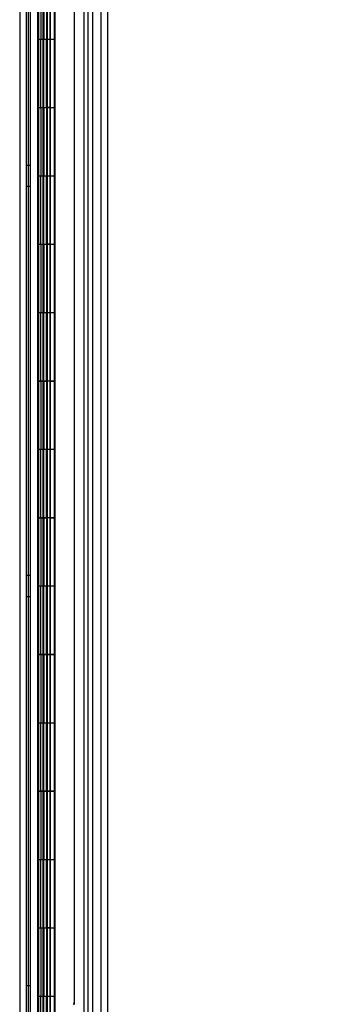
# Model space of a CAD drawing. Header units: inches. Extents: x 1 to 359, y -2 to 239.
# Tile 7 of 99: x 42.18 to 46.7, y 112.7 to 127.11. Entities that reach past the tile are written whole.
import ezdxf
from ezdxf.enums import TextEntityAlignment as Align
from ezdxf.lldxf.tags import DXFTag

# ---------------------------------------------------------------- set-up
doc = ezdxf.new("R2010")
doc.units = ezdxf.units.IN
doc.header["$MEASUREMENT"] = 0
for name, color, linetype in [('COM54746-60', 7, 'Continuous'), ('COM70220', 7, 'Continuous'), ('COM70739-9', 7, 'Continuous'), ('COM70839-3', 7, 'Continuous'), ('COM71195-6', 7, 'Continuous'), ('COM71197-1', 7, 'Continuous'), ('Default', 7, 'Continuous')]:
    doc.layers.add(name, color=color, linetype=linetype)
doc.styles.add('SEACAD_Times_New_Roman', font='times.ttf')
tags = doc.linetypes.add('HIDDEN2', pattern=[0.1875, 0.125, -0.0625]).pattern_tags.tags
tags[6:7] = [DXFTag(74, 4), DXFTag(75, 0), DXFTag(340, '0'), DXFTag(46, 0.0), DXFTag(50, 0.0), DXFTag(44, 0.0), DXFTag(45, 0.0)]
tags[4:5] = [DXFTag(74, 4), DXFTag(75, 0), DXFTag(340, '0'), DXFTag(46, 0.0), DXFTag(50, 0.0), DXFTag(44, 0.0), DXFTag(45, 0.0)]
doc.dimstyles.new('HAMMOND_(STH_-_540x360)', dxfattribs={"dimtxt": 2, "dimasz": 2.5, "dimexe": 1, "dimexo": 1, "dimgap": 0.5, "dimtad": 0, "dimtih": 1, "dimtoh": 1, "dimzin": 0, "dimdsep": 46, "dimtxsty": 'SEACAD_Times_New_Roman', "dimblk1": '_SE_FILLED', "dimblk2": '_SE_FILLED', "dimsah": 1, "dimcen": 1, "dimadec": 0, "dimazin": 0, "dimtfac": 0.8, "dimtofl": 0, "dimtmove": 0, "dimatfit": 3, "dimfxl": 1, "dimtolj": 1, "dimtzin": 0, "dimarcsym": 0})

# ---------------------------------------------------------------- blocks, each defined once
blk = doc.blocks.new('SE1')
at = {"layer": 'COM54746-60', "color": 7, "linetype": 'HIDDEN2'}
for p, q in [((42.335, 79.821), (42.335, 139.821)), ((42.521, 139.821), (42.521, 80.821)), ((42.621, 80.821), (42.621, 139.821)), ((43.176, 79.821), (43.176, 139.821)), ((42.436, 127.821), (42.436, 126.821)), ((42.484, 127.821), (42.484, 126.821)), ((42.516, 127.822), (42.516, 126.821)), ((42.529, 127.821), (42.529, 126.821)), ((42.571, 127.821), (42.571, 126.821)), ((42.576, 126.821), (42.576, 127.822)), ((42.581, 126.821), (42.581, 127.822)), ((42.626, 126.821), (42.626, 127.822)), ((42.436, 126.821), (42.436, 125.821)), ((42.436, 126.821), (42.44, 126.821)), ((42.44, 126.821), (42.44, 125.821)), ((42.445, 125.821), (42.445, 126.821)), ((42.454, 126.821), (42.454, 125.822)), ((42.516, 126.821), (42.516, 125.822)), ((42.529, 125.821), (42.529, 126.821)), ((42.571, 125.821), (42.571, 126.821)), ((42.576, 126.821), (42.576, 125.822)), ((42.581, 126.821), (42.581, 125.822)), ((42.626, 125.821), (42.626, 126.821)), ((42.436, 125.821), (42.44, 125.821)), ((42.436, 125.821), (42.436, 124.821)), ((42.454, 125.822), (42.454, 125.821)), ((42.454, 125.82), (42.581, 125.82)), ((42.484, 125.821), (42.484, 124.821)), ((42.516, 125.822), (42.516, 124.821)), ((42.529, 125.821), (42.529, 124.821)), ((42.571, 125.821), (42.571, 124.821)), ((42.576, 124.821), (42.576, 125.822)), ((42.581, 124.821), (42.581, 125.822)), ((42.626, 125.82), (42.581, 125.82)), ((42.626, 124.821), (42.626, 125.822)), ((42.626, 125.82), (42.688, 125.82)), ((42.335, 124.973), (42.273, 124.973)), ((42.436, 124.821), (42.436, 123.821)), ((42.436, 124.821), (42.44, 124.821)), ((42.44, 124.821), (42.44, 123.821)), ((42.445, 123.821), (42.445, 124.821)), ((42.454, 124.821), (42.454, 123.822)), ((42.516, 124.821), (42.516, 123.822)), ((42.529, 123.821), (42.529, 124.821)), ((42.571, 123.821), (42.571, 124.821)), ((42.576, 124.821), (42.576, 123.822)), ((42.581, 124.821), (42.581, 123.822)), ((42.626, 123.821), (42.626, 124.821)), ((42.273, 124.669), (42.335, 124.669)), ((42.436, 123.821), (42.44, 123.821)), ((42.436, 123.821), (42.436, 122.821)), ((42.454, 123.822), (42.454, 123.821)), ((42.454, 123.82), (42.581, 123.82)), ((42.484, 123.821), (42.484, 122.821)), ((42.516, 123.822), (42.516, 122.821)), ((42.529, 123.821), (42.529, 122.821)), ((42.571, 123.821), (42.571, 122.821)), ((42.576, 122.821), (42.576, 123.822)), ((42.581, 122.821), (42.581, 123.822)), ((42.626, 123.82), (42.581, 123.82)), ((42.626, 122.821), (42.626, 123.822)), ((42.626, 123.82), (42.688, 123.82)), ((42.436, 122.821), (42.436, 121.821)), ((42.436, 122.821), (42.44, 122.821)), ((42.44, 122.821), (42.44, 121.821)), ((42.445, 121.821), (42.445, 122.821)), ((42.454, 122.821), (42.454, 121.822)), ((42.516, 122.821), (42.516, 121.822)), ((42.529, 121.821), (42.529, 122.821)), ((42.571, 121.821), (42.571, 122.821)), ((42.576, 122.821), (42.576, 121.822)), ((42.581, 122.821), (42.581, 121.822)), ((42.626, 121.821), (42.626, 122.821)), ((42.436, 121.821), (42.44, 121.821)), ((42.436, 121.821), (42.436, 120.821)), ((42.454, 121.822), (42.454, 121.821)), ((42.454, 121.82), (42.581, 121.82)), ((42.484, 121.821), (42.484, 120.821)), ((42.516, 121.822), (42.516, 120.821)), ((42.529, 121.821), (42.529, 120.821)), ((42.571, 121.821), (42.571, 120.821)), ((42.576, 120.821), (42.576, 121.822)), ((42.581, 120.821), (42.581, 121.822)), ((42.626, 121.82), (42.581, 121.82)), ((42.626, 120.821), (42.626, 121.822)), ((42.626, 121.82), (42.688, 121.82)), ((42.436, 120.821), (42.436, 119.821)), ((42.436, 120.821), (42.44, 120.821)), ((42.44, 120.821), (42.44, 119.821)), ((42.445, 119.821), (42.445, 120.821)), ((42.454, 120.821), (42.454, 119.822)), ((42.516, 120.821), (42.516, 119.822)), ((42.529, 119.821), (42.529, 120.821)), ((42.571, 119.821), (42.571, 120.821)), ((42.576, 120.821), (42.576, 119.822)), ((42.581, 120.821), (42.581, 119.822)), ((42.626, 119.821), (42.626, 120.821)), ((42.436, 119.821), (42.44, 119.821)), ((42.436, 119.821), (42.436, 118.821)), ((42.454, 119.822), (42.454, 119.821)), ((42.454, 119.82), (42.581, 119.82)), ((42.484, 119.821), (42.484, 118.821)), ((42.516, 119.822), (42.516, 118.821)), ((42.529, 119.821), (42.529, 118.821)), ((42.571, 119.821), (42.571, 118.821)), ((42.576, 118.821), (42.576, 119.822)), ((42.581, 118.821), (42.581, 119.822)), ((42.626, 119.82), (42.581, 119.82)), ((42.626, 118.821), (42.626, 119.822)), ((42.626, 119.82), (42.688, 119.82)), ((42.335, 118.973), (42.273, 118.973)), ((42.436, 118.821), (42.436, 117.821)), ((42.436, 118.821), (42.44, 118.821)), ((42.44, 118.821), (42.44, 117.821)), ((42.445, 117.821), (42.445, 118.821)), ((42.454, 118.821), (42.454, 117.822)), ((42.516, 118.821), (42.516, 117.822)), ((42.529, 117.821), (42.529, 118.821)), ((42.571, 117.821), (42.571, 118.821)), ((42.576, 118.821), (42.576, 117.822)), ((42.581, 118.821), (42.581, 117.822)), ((42.626, 117.821), (42.626, 118.821)), ((42.273, 118.669), (42.335, 118.669)), ((42.436, 117.821), (42.44, 117.821)), ((42.436, 117.821), (42.436, 116.821)), ((42.454, 117.822), (42.454, 117.821)), ((42.454, 117.82), (42.581, 117.82)), ((42.484, 117.821), (42.484, 116.821)), ((42.516, 117.822), (42.516, 116.821)), ((42.529, 117.821), (42.529, 116.821)), ((42.571, 117.821), (42.571, 116.821)), ((42.576, 116.821), (42.576, 117.822)), ((42.581, 116.821), (42.581, 117.822)), ((42.626, 117.82), (42.581, 117.82)), ((42.626, 116.821), (42.626, 117.822)), ((42.626, 117.82), (42.688, 117.82)), ((42.436, 116.821), (42.436, 115.821)), ((42.436, 116.821), (42.44, 116.821)), ((42.44, 116.821), (42.44, 115.821)), ((42.445, 115.821), (42.445, 116.821)), ((42.454, 116.821), (42.454, 115.822)), ((42.516, 116.821), (42.516, 115.822)), ((42.529, 115.821), (42.529, 116.821)), ((42.571, 115.821), (42.571, 116.821)), ((42.576, 116.821), (42.576, 115.822)), ((42.581, 116.821), (42.581, 115.822)), ((42.626, 115.821), (42.626, 116.821)), ((42.436, 115.821), (42.44, 115.821)), ((42.436, 115.821), (42.436, 114.821)), ((42.454, 115.822), (42.454, 115.821)), ((42.454, 115.82), (42.581, 115.82)), ((42.484, 115.821), (42.484, 114.821)), ((42.516, 115.822), (42.516, 114.821)), ((42.529, 115.821), (42.529, 114.821)), ((42.571, 115.821), (42.571, 114.821)), ((42.576, 114.821), (42.576, 115.822)), ((42.581, 114.821), (42.581, 115.822)), ((42.626, 115.82), (42.581, 115.82)), ((42.626, 114.821), (42.626, 115.822)), ((42.626, 115.82), (42.688, 115.82)), ((42.436, 114.821), (42.436, 113.821)), ((42.436, 114.821), (42.44, 114.821)), ((42.44, 114.821), (42.44, 113.821)), ((42.445, 113.821), (42.445, 114.821)), ((42.454, 114.821), (42.454, 113.822)), ((42.516, 114.821), (42.516, 113.822)), ((42.529, 113.821), (42.529, 114.821)), ((42.571, 113.821), (42.571, 114.821)), ((42.576, 114.821), (42.576, 113.822)), ((42.581, 114.821), (42.581, 113.822)), ((42.626, 113.821), (42.626, 114.821)), ((42.436, 113.821), (42.44, 113.821)), ((42.436, 113.821), (42.436, 112.821)), ((42.454, 113.822), (42.454, 113.821)), ((42.454, 113.82), (42.581, 113.82)), ((42.484, 113.821), (42.484, 112.821)), ((42.516, 113.822), (42.516, 112.821)), ((42.529, 113.821), (42.529, 112.821)), ((42.571, 113.821), (42.571, 112.821)), ((42.576, 112.821), (42.576, 113.822)), ((42.581, 112.821), (42.581, 113.822)), ((42.626, 113.82), (42.581, 113.82)), ((42.626, 112.821), (42.626, 113.822)), ((42.626, 113.82), (42.688, 113.82)), ((42.335, 112.973), (42.273, 112.973)), ((42.436, 112.821), (42.436, 111.821)), ((42.436, 112.821), (42.44, 112.821)), ((42.44, 112.821), (42.44, 111.821)), ((42.445, 111.821), (42.445, 112.821)), ((42.454, 112.821), (42.454, 111.822)), ((42.516, 112.821), (42.516, 111.822)), ((42.529, 111.821), (42.529, 112.821)), ((42.571, 111.821), (42.571, 112.821)), ((42.576, 112.821), (42.576, 111.822)), ((42.581, 112.821), (42.581, 111.822)), ((42.626, 111.821), (42.626, 112.821))]:
    blk.add_line(p, q, dxfattribs=at)
at = {"layer": 'COM54746-60', "color": 7, "linetype": 'Continuous'}
for p, q in [((42.44, 126.821), (42.44, 127.821)), ((42.445, 127.821), (42.445, 126.821)), ((42.454, 127.821), (42.454, 126.821)), ((42.688, 126.821), (42.688, 127.822)), ((42.44, 126.821), (42.484, 126.821)), ((42.484, 126.821), (42.688, 126.821)), ((42.484, 126.821), (42.688, 126.821)), ((42.484, 125.821), (42.484, 126.821)), ((42.688, 125.821), (42.688, 126.821)), ((42.44, 124.821), (42.44, 125.821)), ((42.44, 125.821), (42.484, 125.821)), ((42.445, 125.821), (42.445, 124.821)), ((42.454, 125.822), (42.688, 125.822)), ((42.454, 125.821), (42.454, 124.821)), ((42.484, 125.821), (42.688, 125.821)), ((42.688, 124.821), (42.688, 125.822)), ((42.44, 124.821), (42.484, 124.821)), ((42.484, 124.821), (42.688, 124.821)), ((42.484, 124.821), (42.688, 124.821)), ((42.484, 123.821), (42.484, 124.821)), ((42.688, 123.821), (42.688, 124.821)), ((42.44, 122.821), (42.44, 123.821)), ((42.44, 123.821), (42.484, 123.821)), ((42.445, 123.821), (42.445, 122.821)), ((42.454, 123.822), (42.688, 123.822)), ((42.454, 123.821), (42.454, 122.821)), ((42.484, 123.821), (42.688, 123.821)), ((42.688, 122.821), (42.688, 123.822)), ((42.44, 122.821), (42.484, 122.821)), ((42.484, 122.821), (42.688, 122.821)), ((42.484, 122.821), (42.688, 122.821)), ((42.484, 121.821), (42.484, 122.821)), ((42.688, 121.821), (42.688, 122.821)), ((42.44, 120.821), (42.44, 121.821)), ((42.44, 121.821), (42.484, 121.821)), ((42.445, 121.821), (42.445, 120.821)), ((42.454, 121.822), (42.688, 121.822)), ((42.454, 121.821), (42.454, 120.821)), ((42.484, 121.821), (42.688, 121.821)), ((42.688, 120.821), (42.688, 121.822)), ((42.44, 120.821), (42.484, 120.821)), ((42.484, 120.821), (42.688, 120.821)), ((42.484, 120.821), (42.688, 120.821)), ((42.484, 119.821), (42.484, 120.821)), ((42.688, 119.821), (42.688, 120.821)), ((42.44, 118.821), (42.44, 119.821)), ((42.44, 119.821), (42.484, 119.821)), ((42.445, 119.821), (42.445, 118.821)), ((42.454, 119.822), (42.688, 119.822)), ((42.454, 119.821), (42.454, 118.821)), ((42.484, 119.821), (42.688, 119.821)), ((42.688, 118.821), (42.688, 119.822)), ((42.44, 118.821), (42.484, 118.821)), ((42.484, 118.821), (42.688, 118.821)), ((42.484, 118.821), (42.688, 118.821)), ((42.484, 117.821), (42.484, 118.821)), ((42.688, 117.821), (42.688, 118.821)), ((42.44, 116.821), (42.44, 117.821)), ((42.44, 117.821), (42.484, 117.821)), ((42.445, 117.821), (42.445, 116.821)), ((42.454, 117.822), (42.688, 117.822)), ((42.454, 117.821), (42.454, 116.821)), ((42.484, 117.821), (42.688, 117.821)), ((42.688, 116.821), (42.688, 117.822)), ((42.44, 116.821), (42.484, 116.821)), ((42.484, 116.821), (42.688, 116.821)), ((42.484, 116.821), (42.688, 116.821)), ((42.484, 115.821), (42.484, 116.821)), ((42.688, 115.821), (42.688, 116.821)), ((42.44, 114.821), (42.44, 115.821)), ((42.44, 115.821), (42.484, 115.821)), ((42.445, 115.821), (42.445, 114.821)), ((42.454, 115.822), (42.688, 115.822)), ((42.454, 115.821), (42.454, 114.821)), ((42.484, 115.821), (42.688, 115.821)), ((42.688, 114.821), (42.688, 115.822)), ((42.44, 114.821), (42.484, 114.821)), ((42.484, 114.821), (42.688, 114.821)), ((42.484, 114.821), (42.688, 114.821)), ((42.484, 113.821), (42.484, 114.821)), ((42.688, 113.821), (42.688, 114.821)), ((42.44, 112.821), (42.44, 113.821)), ((42.44, 113.821), (42.484, 113.821)), ((42.445, 113.821), (42.445, 112.821)), ((42.454, 113.822), (42.688, 113.822)), ((42.454, 113.821), (42.454, 112.821)), ((42.484, 113.821), (42.688, 113.821)), ((42.688, 112.821), (42.688, 113.822)), ((42.44, 112.821), (42.484, 112.821)), ((42.484, 112.821), (42.688, 112.821)), ((42.484, 112.821), (42.688, 112.821)), ((42.484, 111.821), (42.484, 112.821)), ((42.688, 111.821), (42.688, 112.821))]:
    blk.add_line(p, q, dxfattribs=at)
at = {"layer": 'COM70220', "color": 7, "linetype": 'HIDDEN2'}
for p, q in [((43.115, 140.315), (43.115, 79.255)), ((43.361, 140.315), (43.361, 79.255)), ((43.363, 140.315), (43.363, 79.255)), ((43.364, 140.315), (43.364, 79.255))]:
    blk.add_line(p, q, dxfattribs=at)
at = {"layer": 'COM70739-9', "color": 7, "linetype": 'HIDDEN2'}
blk.add_line((42.303, 140.117), (42.303, 79.497), dxfattribs=at)
at = {"layer": 'COM70839-3', "color": 7, "linetype": 'HIDDEN2'}
for p, q in [((42.445, 138.386), (42.445, 110.483)), ((42.448, 138.378), (42.448, 110.476)), ((42.517, 138.386), (42.517, 110.483)), ((42.52, 138.378), (42.52, 110.476)), ((42.976, 112.744), (42.976, 138.386)), ((42.979, 112.736), (42.979, 138.378))]:
    blk.add_line(p, q, dxfattribs=at)
for centre in [(42.851, 112.744), (42.854, 112.736)]:
    blk.add_arc(centre, 0.125, 340.1367, 0, dxfattribs=at)
at = {"layer": 'COM71195-6', "color": 7, "linetype": 'Continuous'}
for p, q in [((42.69, 140.992), (42.69, 78.65)), ((43.46, 140.897), (43.46, 78.745))]:
    blk.add_line(p, q, dxfattribs=at)
at = {"layer": 'COM71195-6', "color": 7, "linetype": 'HIDDEN2'}
for p, q in [((43.365, 140.897), (43.365, 78.745)), ((42.585, 79.057), (42.585, 140.557))]:
    blk.add_line(p, q, dxfattribs=at)
at = {"layer": 'COM71197-1', "color": 7, "linetype": 'HIDDEN2'}
for p, q in [((42.178, 140.462), (42.178, 79.152)), ((43.24, 140.462), (43.24, 79.152))]:
    blk.add_line(p, q, dxfattribs=at)
at = {"layer": 'COM71197-1', "color": 7, "linetype": 'Continuous'}
blk.add_line((42.273, 140.462), (42.273, 79.152), dxfattribs=at)
blk = doc.blocks.new('DMBLK18')
at = {"layer": 'Default', "linetype": 'Continuous', "transparency": 16777216}
for points in [[(55.697, 137.962), (55.28, 140.462), (54.863, 137.962)], [(55.697, 81.652), (54.863, 81.652), (55.28, 79.152)]]:
    blk.add_hatch(color=7, dxfattribs=at).paths.add_polyline_path(points)
at = {"layer": 'Default', "color": 7, "linetype": 'Continuous', "transparency": 16777216}
for p, q in [((44.24, 140.462), (56.28, 140.462)), ((55.28, 140.462), (55.28, 111.507)), ((55.28, 105.107), (55.28, 79.152)), ((44.24, 79.152), (56.28, 79.152))]:
    blk.add_line(p, q, dxfattribs=at)
at = {"layer": 'Default', "color": 7, "linetype": 'Continuous', "transparency": 16777216, "style": 'SEACAD_Times_New_Roman'}
for s, p in [('61.31', (51.868, 110.807)), ('OPENNING', (47.721, 107.807))]:
    blk.add_text(s, height=2, dxfattribs=at).set_placement(p, align=Align.TOP_LEFT)
blk = doc.blocks.new('_SE_FILLED')
at = {"color": 0}
blk.add_line((0, 0), (-1, 0), dxfattribs=at)
blk.add_solid([(0, 0), (-1, -0.1665), (-1, 0.1665), (0, 0)], dxfattribs=at)

msp = doc.modelspace()

# ---------------------------------------------------------------- block references
at = {"layer": 'Default'}
msp.add_blockref('SE1', (0, 0), dxfattribs=at)

# ---------------------------------------------------------------- dimensions: what is measured, and where the dimension line sits
at = {"layer": 'Default', "color": 7, "linetype": 'Continuous'}
dim = msp.add_linear_dim(base=(55.28, 79.152), p1=(43.24, 140.462), p2=(42.368, 79.152), angle=90, text='\\A1;<>\\POPENNING', dimstyle='HAMMOND_(STH_-_540x360)', dxfattribs=at)
dim.commit()
dim.dimension.update_dxf_attribs({"geometry": 'DMBLK18', "text_midpoint": (55.28, 109.807), "dimtype": 160})

doc.saveas('drawing.dxf')
